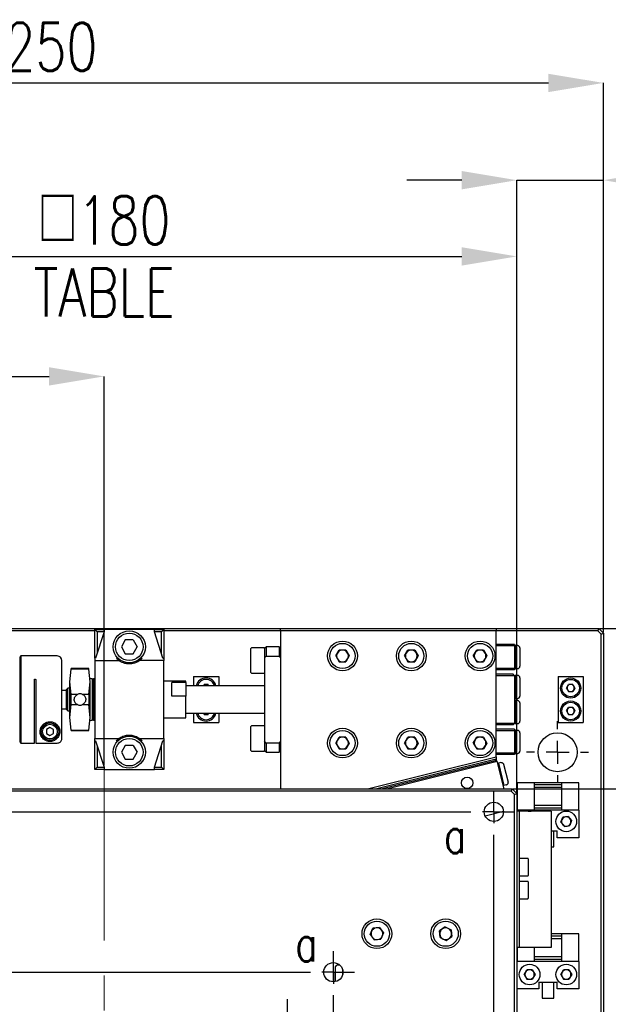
# Model space of a CAD drawing. Header units: millimetres. Extents: x 0 to 376, y -2 to 209.
# Tile 17 of 31: x 105 to 147, y 137 to 209. Entities that reach past the tile are written whole.
import ezdxf

# ---------------------------------------------------------------- set-up
doc = ezdxf.new("R2010")
doc.units = ezdxf.units.MM
doc.linetypes.add('CENTERX2', pattern=[20.32, 12.7, -2.54, 2.54, -2.54])
doc.layers.add('SLD-0', color=7, linetype='Continuous')
doc.styles.add('SLDTEXTSTYLE1', font='TXT', dxfattribs={"width": 0.75, "bigfont": 'bigfont'})
doc.dimstyles.new('SLDDIMSTYLE0', dxfattribs={"dimtxt": 3.5, "dimasz": 4, "dimexe": 0, "dimexo": 0.0625, "dimgap": 0.875, "dimtad": 1, "dimlfac": 3, "dimrnd": 1e-09, "dimzin": 12, "dimdsep": 46, "dimtxsty": 'SLDTEXTSTYLE1', "dimsah": 1, "dimcen": 0.09, "dimadec": 0, "dimazin": 3, "dimtfac": 1, "dimtofl": 0, "dimtmove": 0, "dimatfit": 3, "dimfxl": 1, "dimfrac": 2, "dimtolj": 1, "dimtzin": 12, "dimarcsym": 0})
doc.dimstyles.new('SLDDIMSTYLE1', dxfattribs={"dimtxt": 3.5, "dimasz": 4, "dimexe": 0, "dimexo": 0.0625, "dimgap": 0.875, "dimtad": 1, "dimdec": 1, "dimlfac": 3, "dimrnd": 1e-09, "dimzin": 12, "dimdsep": 46, "dimtxsty": 'SLDTEXTSTYLE1', "dimsah": 1, "dimcen": 0.09, "dimadec": 0, "dimazin": 3, "dimtfac": 1, "dimtdec": 1, "dimtofl": 0, "dimtmove": 0, "dimatfit": 3, "dimfxl": 1, "dimfrac": 2, "dimtolj": 1, "dimtzin": 12, "dimarcsym": 0})
doc.dimstyles.new('SLDDIMSTYLE2', dxfattribs={"dimtxt": 3.5, "dimasz": 4, "dimexe": 0, "dimexo": 0.0625, "dimgap": 0.875, "dimtad": 1, "dimdec": 1, "dimlfac": 3, "dimrnd": 1e-09, "dimzin": 12, "dimdsep": 46, "dimtxsty": 'SLDTEXTSTYLE1', "dimsah": 1, "dimcen": 0.09, "dimadec": 0, "dimazin": 3, "dimtfac": 1, "dimtdec": 1, "dimtmove": 0, "dimatfit": 0, "dimfxl": 1, "dimfrac": 2, "dimtolj": 1, "dimtzin": 12, "dimarcsym": 0})
doc.dimstyles.new('SLDDIMSTYLE3', dxfattribs={"dimtxt": 3.5, "dimasz": 4, "dimexe": 0, "dimexo": 0.0625, "dimgap": 0.875, "dimtad": 1, "dimlfac": 3, "dimrnd": 1e-09, "dimzin": 12, "dimdsep": 46, "dimtxsty": 'SLDTEXTSTYLE1', "dimsah": 1, "dimcen": 0.09, "dimadec": 0, "dimazin": 3, "dimtfac": 1, "dimtmove": 0, "dimatfit": 0, "dimfxl": 1, "dimfrac": 2, "dimtolj": 1, "dimtzin": 12, "dimarcsym": 0})

# ---------------------------------------------------------------- blocks, each defined once
blk = doc.blocks.new('*D57')
at = {"layer": 'Defpoints', "color": 0, "transparency": 16777216}
for p in [(147.123, 204.479), (63.79, 164.469), (147.123, 164.469)]:
    blk.add_point(p, dxfattribs=at)
at = {"layer": 'SLD-0', "color": 0, "lineweight": -2, "transparency": 16777216}
for p, q in [((63.79, 164.531), (63.79, 204.479)), ((67.79, 204.479), (143.123, 204.479)), ((147.123, 164.531), (147.123, 204.479))]:
    blk.add_line(p, q, dxfattribs=at)
at = {"layer": 'SLD-0', "color": 0, "transparency": 16777216}
for points in [[(67.79, 205.145), (67.79, 203.812), (63.79, 204.479)], [(143.123, 205.145), (143.123, 203.812), (147.123, 204.479)]]:
    blk.add_solid(points, dxfattribs=at)
at = {"layer": 'SLD-0', "color": 0, "transparency": 16777216, "insert": (105.517, 208.854), "char_height": 3.5, "attachment_point": 2, "style": 'SLDTEXTSTYLE1'}
blk.add_mtext('\\A1;□250', dxfattribs=at)
blk = doc.blocks.new('*D58')
at = {"layer": 'Defpoints', "color": 0, "transparency": 16777216}
for p in [(140.823, 191.862), (80.823, 152.802), (140.823, 152.802)]:
    blk.add_point(p, dxfattribs=at)
at = {"layer": 'SLD-0', "color": 0, "lineweight": -2, "transparency": 16777216}
for p, q in [((80.823, 152.865), (80.823, 191.862)), ((84.823, 191.862), (136.823, 191.862)), ((140.823, 152.865), (140.823, 191.862))]:
    blk.add_line(p, q, dxfattribs=at)
at = {"layer": 'SLD-0', "color": 0, "transparency": 16777216}
for points in [[(84.823, 192.528), (84.823, 191.195), (80.823, 191.862)], [(136.823, 192.528), (136.823, 191.195), (140.823, 191.862)]]:
    blk.add_solid(points, dxfattribs=at)
at = {"layer": 'SLD-0', "color": 0, "transparency": 16777216, "char_height": 3.5, "attachment_point": 2, "style": 'SLDTEXTSTYLE1'}
for s, insert in [('\\A1;□180', (110.823, 196.237)), ('\\A1;TABLE', (110.823, 190.987))]:
    blk.add_mtext(s, dxfattribs=dict(at, insert=insert))
blk = doc.blocks.new('*D60')
at = {"layer": 'Defpoints', "color": 0, "transparency": 16777216}
for p in [(147.123, 197.406), (147.123, 164.469), (140.823, 152.802)]:
    blk.add_point(p, dxfattribs=at)
at = {"layer": 'SLD-0', "color": 0, "lineweight": -2, "transparency": 16777216}
for p, q in [((136.823, 197.406), (132.823, 197.406)), ((140.823, 152.865), (140.823, 197.406)), ((140.823, 197.406), (147.123, 197.406)), ((147.123, 164.531), (147.123, 197.406)), ((151.123, 197.406), (167.373, 197.406))]:
    blk.add_line(p, q, dxfattribs=at)
at = {"layer": 'SLD-0', "color": 0, "transparency": 16777216}
for points in [[(136.823, 198.073), (136.823, 196.739), (140.823, 197.406)], [(151.123, 198.073), (151.123, 196.739), (147.123, 197.406)]]:
    blk.add_solid(points, dxfattribs=at)
at = {"layer": 'SLD-0', "color": 0, "transparency": 16777216, "insert": (161.248, 201.781), "char_height": 3.5, "attachment_point": 2, "style": 'SLDTEXTSTYLE1'}
blk.add_mtext('\\A1;(18.9)', dxfattribs=at)
blk = doc.blocks.new('*D61')
at = {"layer": 'Defpoints', "color": 0, "transparency": 16777216}
for p in [(110.823, 183.135), (63.79, 164.469), (110.823, 154.802)]:
    blk.add_point(p, dxfattribs=at)
at = {"layer": 'SLD-0', "color": 0, "lineweight": -2, "transparency": 16777216}
for p, q in [((63.79, 164.531), (63.79, 183.135)), ((67.79, 183.135), (106.823, 183.135)), ((110.823, 154.865), (110.823, 183.135))]:
    blk.add_line(p, q, dxfattribs=at)
at = {"layer": 'SLD-0', "color": 0, "transparency": 16777216}
for points in [[(67.79, 183.802), (67.79, 182.469), (63.79, 183.135)], [(106.823, 183.802), (106.823, 182.469), (110.823, 183.135)]]:
    blk.add_solid(points, dxfattribs=at)
at = {"layer": 'SLD-0', "color": 0, "transparency": 16777216, "insert": (94.459, 187.51), "char_height": 3.5, "attachment_point": 2, "style": 'SLDTEXTSTYLE1'}
blk.add_mtext('\\A1;(141.1)', dxfattribs=at)
blk = doc.blocks.new('*D63')
at = {"layer": 'Defpoints', "color": 0, "transparency": 16777216}
for p in [(146.79, 164.802), (167.656, 164.802), (140.49, 153.135)]:
    blk.add_point(p, dxfattribs=at)
at = {"layer": 'SLD-0', "color": 0, "lineweight": -2, "transparency": 16777216}
for p, q in [((146.852, 164.802), (167.656, 164.802)), ((167.656, 157.135), (167.656, 160.802)), ((140.552, 153.135), (167.656, 153.135))]:
    blk.add_line(p, q, dxfattribs=at)
at = {"layer": 'SLD-0', "color": 0, "transparency": 16777216}
for points in [[(166.99, 160.802), (168.323, 160.802), (167.656, 164.802)], [(166.99, 157.135), (168.323, 157.135), (167.656, 153.135)]]:
    blk.add_solid(points, dxfattribs=at)
at = {"layer": 'SLD-0', "color": 0, "transparency": 16777216, "insert": (163.281, 159.422), "char_height": 3.5, "attachment_point": 2, "rotation": 90, "style": 'SLDTEXTSTYLE1'}
blk.add_mtext('\\A1;(35)', dxfattribs=at)
blk = doc.blocks.new('SW_CENTERMARKSYMBOL_14')
at = {"layer": 'SLD-0', "color": 0}
for p, q in [((0, 0.833), (0, 1.533)), ((56.667, 0.833), (56.667, 1.533)), ((0, 0), (0, 0.833)), ((56.667, 0), (56.667, 0.833)), ((-0.833, 0), (-1.533, 0)), ((0, 0), (-0.833, 0)), ((0, 0), (0, -0.833)), ((0, 0), (0.833, 0)), ((1.667, 0), (55, 0)), ((56.667, 0), (55.833, 0)), ((56.667, 0), (56.667, -0.833)), ((56.667, 0), (57.5, 0)), ((57.5, 0), (58.2, 0)), ((0, -55), (0, -1.667)), ((56.667, -55), (56.667, -1.667)), ((0, -56.667), (0, -55.833)), ((56.667, -56.667), (56.667, -55.833)), ((-0.833, -56.667), (-1.533, -56.667)), ((0, -56.667), (-0.833, -56.667)), ((0, -56.667), (0, -57.5)), ((0, -56.667), (0.833, -56.667)), ((1.667, -56.667), (55, -56.667)), ((56.667, -56.667), (55.833, -56.667)), ((56.667, -56.667), (56.667, -57.5)), ((56.667, -56.667), (57.5, -56.667)), ((57.5, -56.667), (58.2, -56.667)), ((0, -57.5), (0, -58.2)), ((56.667, -57.5), (56.667, -58.2))]:
    blk.add_line(p, q, dxfattribs=at)
blk = doc.blocks.new('SW_CENTERMARKSYMBOL_15')
at = {"layer": 'SLD-0', "color": 0}
for p, q in [((0, 0.833), (0, 1.533)), ((33.333, 0.833), (33.333, 1.533)), ((0, 0), (0, 0.833)), ((33.333, 0), (33.333, 0.833)), ((-0.833, 0), (-1.533, 0)), ((0, 0), (-0.833, 0)), ((0, 0), (0, -0.833)), ((0, 0), (0.833, 0)), ((1.667, 0), (31.667, 0)), ((33.333, 0), (32.5, 0)), ((33.333, 0), (33.333, -0.833)), ((33.333, 0), (34.167, 0)), ((34.167, 0), (34.867, 0)), ((0, -31.667), (0, -1.667)), ((3.333, -2.5), (3.333, -1.95)), ((30, -2.5), (30, -1.95)), ((33.333, -31.667), (33.333, -1.667)), ((3.333, -3.333), (3.333, -2.5)), ((30, -3.333), (30, -2.5)), ((2.5, -3.333), (1.95, -3.333)), ((3.333, -3.333), (2.5, -3.333)), ((3.333, -3.333), (3.333, -4.167)), ((3.333, -3.333), (4.167, -3.333)), ((5, -3.333), (28.333, -3.333)), ((30, -3.333), (29.167, -3.333)), ((30, -3.333), (30, -4.167)), ((30, -3.333), (30.833, -3.333)), ((30.833, -3.333), (31.383, -3.333)), ((3.333, -28.333), (3.333, -5)), ((30, -28.333), (30, -5)), ((6.667, -5.833), (6.667, -5.283)), ((26.667, -5.833), (26.667, -5.283)), ((6.667, -6.667), (6.667, -5.833)), ((26.667, -6.667), (26.667, -5.833)), ((5.833, -6.667), (5.283, -6.667)), ((6.667, -6.667), (5.833, -6.667)), ((6.667, -6.667), (6.667, -7.5)), ((6.667, -6.667), (7.5, -6.667)), ((8.333, -6.667), (25, -6.667)), ((26.667, -6.667), (25.833, -6.667)), ((26.667, -6.667), (26.667, -7.5)), ((26.667, -6.667), (27.5, -6.667)), ((27.5, -6.667), (28.05, -6.667)), ((6.667, -25), (6.667, -8.333)), ((26.667, -25), (26.667, -8.333)), ((6.667, -26.667), (6.667, -25.833)), ((26.667, -26.667), (26.667, -25.833)), ((5.833, -26.667), (5.283, -26.667)), ((6.667, -26.667), (5.833, -26.667)), ((6.667, -26.667), (6.667, -27.5)), ((6.667, -26.667), (7.5, -26.667)), ((8.333, -26.667), (25, -26.667)), ((26.667, -26.667), (25.833, -26.667)), ((26.667, -26.667), (26.667, -27.5)), ((26.667, -26.667), (27.5, -26.667)), ((27.5, -26.667), (28.05, -26.667)), ((6.667, -27.5), (6.667, -28.05)), ((26.667, -27.5), (26.667, -28.05)), ((3.333, -30), (3.333, -29.167)), ((30, -30), (30, -29.167)), ((2.5, -30), (1.95, -30)), ((3.333, -30), (2.5, -30)), ((3.333, -30), (3.333, -30.833)), ((3.333, -30), (4.167, -30)), ((5, -30), (28.333, -30)), ((30, -30), (29.167, -30)), ((30, -30), (30, -30.833)), ((30, -30), (30.833, -30)), ((30.833, -30), (31.383, -30)), ((3.333, -30.833), (3.333, -31.383)), ((30, -30.833), (30, -31.383)), ((0, -33.333), (0, -32.5)), ((33.333, -33.333), (33.333, -32.5)), ((-0.833, -33.333), (-1.533, -33.333)), ((0, -33.333), (-0.833, -33.333)), ((0, -33.333), (0, -34.167)), ((0, -33.333), (0.833, -33.333)), ((1.667, -33.333), (31.667, -33.333)), ((33.333, -33.333), (32.5, -33.333)), ((33.333, -33.333), (33.333, -34.167)), ((33.333, -33.333), (34.167, -33.333)), ((34.167, -33.333), (34.867, -33.333)), ((0, -34.167), (0, -34.867)), ((33.333, -34.167), (33.333, -34.867))]:
    blk.add_line(p, q, dxfattribs=at)
blk = doc.blocks.new('SW_CENTERMARKSYMBOL_16')
at = {"layer": 'SLD-0', "color": 0}
for p, q in [((0, 1.667), (0, 2.25)), ((0, 0), (0, 0.833)), ((-1.667, 0), (-2.25, 0)), ((0, 0), (-0.833, 0)), ((0, 0), (0, -0.833)), ((0, 0), (0.833, 0)), ((1.667, 0), (2.25, 0)), ((0, -1.667), (0, -2.25))]:
    blk.add_line(p, q, dxfattribs=at)

msp = doc.modelspace()

# ---------------------------------------------------------------- linework, layer by layer
at = {"color": 7, "linetype": 'Continuous', "lineweight": 25}
for p, q in [((102.9898, 164.8021), (123.6564, 164.8021)), ((110.1564, 162.6355), (110.1564, 164.7188)), ((110.3231, 164.5521), (110.1564, 164.7188)), ((110.1564, 164.7188), (110.8231, 164.7188)), ((110.8231, 164.7188), (110.8231, 164.5521)), ((114.4898, 164.7188), (110.8231, 164.7188)), ((114.4898, 164.5521), (114.4898, 164.7188)), ((114.4898, 164.7188), (115.1564, 164.7188)), ((114.9898, 164.5521), (115.1564, 164.7188)), ((115.1564, 164.7188), (115.1564, 162.6355)), ((123.6564, 164.8021), (139.3231, 164.8021)), ((123.6564, 164.6355), (123.6564, 164.8021)), ((139.3231, 164.8021), (139.3231, 164.6355)), ((139.3231, 164.8021), (146.7898, 164.8021)), ((146.7898, 164.8021), (146.7207, 164.6355)), ((146.7898, 164.8021), (147.1231, 164.4688)), ((110.1564, 164.6355), (103.1564, 164.6355)), ((110.8231, 164.5521), (110.2098, 162.6355)), ((110.3231, 164.5521), (110.3231, 162.9896)), ((110.8231, 164.5521), (110.3231, 164.5521)), ((115.1031, 162.6355), (114.4898, 164.5521)), ((114.9898, 164.5521), (114.4898, 164.5521)), ((114.9898, 162.9896), (114.9898, 164.5521)), ((123.6564, 164.6355), (115.1564, 164.6355)), ((123.6564, 164.6355), (123.6564, 153.1355)), ((139.3231, 164.6355), (123.6564, 164.6355)), ((139.3231, 155.4739), (139.3231, 164.6355)), ((146.7207, 164.6355), (139.3231, 164.6355)), ((146.9564, 164.3998), (146.7207, 164.6355)), ((146.9564, 164.3998), (147.1231, 164.4688)), ((146.9564, 112.4688), (146.9564, 164.3998)), ((147.1231, 164.4688), (147.1231, 112.4688)), ((112.3677, 163.9688), (112.0791, 163.4688)), ((112.0791, 163.4688), (112.3677, 162.9688)), ((112.9451, 163.9688), (112.3677, 163.9688)), ((112.9451, 163.9688), (113.2338, 163.4688)), ((112.9451, 162.9688), (113.2338, 163.4688)), ((121.4898, 162.4688), (121.4898, 163.3355)), ((122.4898, 163.3855), (121.5398, 163.3855)), ((122.6064, 163.4688), (122.4898, 163.3521)), ((122.4898, 163.3415), (122.4898, 163.3855)), ((122.4898, 163.3415), (122.4898, 162.6553)), ((123.5398, 163.4688), (122.6064, 163.4688)), ((122.6064, 163.4688), (122.6064, 162.7977)), ((123.6564, 163.3521), (123.5398, 163.4688)), ((123.5398, 163.4688), (123.5398, 162.7977)), ((140.6564, 163.6355), (139.3231, 163.6355)), ((140.6564, 163.5355), (139.3231, 163.5355)), ((140.6564, 163.6355), (140.6564, 163.5355)), ((140.7064, 163.5521), (140.6564, 163.5021)), ((140.6564, 163.5355), (140.6564, 161.9021)), ((140.8898, 163.5521), (140.7064, 163.5521)), ((140.7064, 163.5521), (140.7064, 162.7188)), ((141.0564, 163.3855), (141.0564, 162.7188)), ((104.7731, 162.8021), (104.6898, 162.7188)), ((104.6898, 162.7188), (104.6898, 156.5521)), ((107.4231, 162.8021), (104.7731, 162.8021)), ((104.7731, 162.8021), (104.7731, 156.4688)), ((110.1564, 162.6355), (110.2098, 162.6355)), ((110.1564, 162.6355), (110.1564, 162.4688)), ((112.3677, 162.9688), (112.9451, 162.9688)), ((115.1031, 162.6355), (115.1564, 162.6355)), ((115.1564, 162.6355), (115.1564, 162.4688)), ((122.4898, 162.6553), (122.6064, 162.7977)), ((122.4898, 162.6553), (122.4898, 156.6157)), ((122.6064, 162.7977), (123.5398, 162.7977)), ((123.5398, 162.7977), (123.6564, 162.6553)), ((127.6637, 162.8021), (127.9101, 163.2288)), ((127.6637, 162.8021), (127.9101, 162.3755)), ((128.4028, 163.2288), (127.9101, 163.2288)), ((128.4028, 163.2288), (128.6491, 162.8021)), ((128.6491, 162.8021), (128.4028, 162.3755)), ((132.6637, 162.8021), (132.9101, 163.2288)), ((132.6637, 162.8021), (132.9101, 162.3755)), ((133.4028, 163.2288), (132.9101, 163.2288)), ((133.4028, 163.2288), (133.6491, 162.8021)), ((133.6491, 162.8021), (133.4028, 162.3755)), ((137.6637, 162.8021), (137.9101, 163.2288)), ((137.6637, 162.8021), (137.9101, 162.3755)), ((138.4028, 163.2288), (137.9101, 163.2288)), ((138.4028, 163.2288), (138.6491, 162.8021)), ((138.6491, 162.8021), (138.4028, 162.3755)), ((140.7064, 162.7188), (140.7064, 161.8855)), ((141.0564, 162.7188), (141.0564, 162.0521)), ((108.3231, 160.9318), (108.4347, 161.8542)), ((108.3231, 160.9318), (108.4347, 161.8542)), ((109.7114, 161.8855), (108.4347, 161.8855)), ((109.7114, 161.8855), (108.4347, 161.8855)), ((108.4347, 161.8542), (108.4347, 161.8855)), ((109.7114, 161.8542), (108.4347, 161.8542)), ((109.7114, 161.8542), (109.7114, 161.8855)), ((109.8231, 160.9318), (109.7114, 161.8542)), ((109.8231, 160.9318), (109.7114, 161.8542)), ((110.1564, 162.4688), (111.9064, 162.4688)), ((110.1564, 162.4688), (110.1564, 156.8021)), ((115.1564, 162.4688), (113.4064, 162.4688)), ((115.1564, 156.8021), (115.1564, 162.4688)), ((121.4898, 161.6021), (121.4898, 162.4688)), ((127.9101, 162.3755), (128.4028, 162.3755)), ((132.9101, 162.3755), (133.4028, 162.3755)), ((137.9101, 162.3755), (138.4028, 162.3755)), ((140.6564, 161.9021), (139.3231, 161.9021)), ((140.6564, 161.9355), (140.7064, 161.8855)), ((140.6564, 161.9021), (140.6564, 161.8021)), ((140.7064, 161.8855), (140.8898, 161.8855)), ((109.9898, 161.1355), (109.8231, 161.1355)), ((109.9898, 161.1355), (109.8231, 161.1355)), ((110.0564, 161.1355), (109.9898, 161.0688)), ((110.0564, 161.1355), (109.9898, 161.0688)), ((109.9898, 158.1355), (109.9898, 161.1355)), ((110.1564, 161.1355), (110.0564, 161.1355)), ((110.1564, 161.1355), (110.0564, 161.1355)), ((110.0564, 161.1355), (110.0564, 159.6355)), ((117.3231, 161.3021), (117.3231, 160.6355)), ((117.3231, 161.3021), (119.1564, 161.3021)), ((119.1564, 161.3021), (119.1564, 160.6355)), ((121.5398, 161.5521), (122.4898, 161.5521)), ((140.6564, 161.8021), (139.3231, 161.8021)), ((140.5564, 161.4688), (139.3231, 161.4688)), ((140.6564, 161.3688), (139.3231, 161.3688)), ((140.6564, 161.3688), (140.5564, 161.4688)), ((140.7064, 161.3855), (140.6564, 161.3355)), ((140.6564, 161.3688), (140.6564, 157.9021)), ((140.8898, 161.3855), (140.7064, 161.3855)), ((140.7064, 161.3855), (140.7064, 160.5521)), ((141.0564, 161.2188), (141.0564, 160.5521)), ((143.8231, 161.3021), (143.8231, 157.9688)), ((143.8231, 161.3021), (145.6564, 161.3021)), ((145.6564, 161.3021), (145.6564, 157.9688)), ((105.7564, 156.4688), (105.7564, 161.0688)), ((105.8564, 161.0688), (105.8564, 156.4704)), ((108.1898, 160.4688), (108.0898, 160.3688)), ((108.3231, 160.4688), (108.1898, 160.4688)), ((108.1898, 160.1704), (108.1898, 160.4688)), ((108.3231, 158.3391), (108.3231, 160.9318)), ((108.4347, 160.0095), (108.3231, 160.9318)), ((108.4347, 160.0095), (108.3231, 160.9318)), ((109.7114, 160.0095), (109.8231, 160.9318)), ((109.7114, 160.0095), (109.8231, 160.9318)), ((109.8231, 158.3391), (109.8231, 160.9318)), ((116.7564, 160.9688), (115.1564, 160.9688)), ((116.7564, 160.8793), (115.7564, 160.8793)), ((115.7564, 160.4913), (115.7564, 160.8793)), ((115.7564, 159.8894), (115.7564, 160.4913)), ((116.7564, 160.8793), (116.7564, 160.9688)), ((116.7564, 160.8793), (116.7564, 159.8894)), ((122.4898, 160.6355), (116.7564, 160.6355)), ((118.0386, 160.6355), (118.0911, 160.7263)), ((118.3884, 160.7263), (118.0911, 160.7263)), ((118.3884, 160.7263), (118.4409, 160.6355)), ((140.7064, 160.5521), (140.7064, 159.7188)), ((141.0564, 160.5521), (141.0564, 159.8855)), ((144.4424, 160.4688), (144.5911, 160.7263)), ((144.4424, 160.4688), (144.5911, 160.2113)), ((144.8884, 160.7263), (144.5911, 160.7263)), ((144.8884, 160.7263), (145.0371, 160.4688)), ((145.0371, 160.4688), (144.8884, 160.2113)), ((108.0898, 160.3021), (107.7564, 160.3021)), ((108.0898, 160.1062), (108.0898, 160.3688)), ((108.0898, 158.9021), (108.0898, 160.1062)), ((108.1898, 158.8021), (108.1898, 160.1704)), ((108.4347, 159.2614), (108.4347, 160.0095)), ((108.8895, 160.0095), (108.4347, 160.0095)), ((109.7114, 160.0095), (109.2567, 160.0095)), ((109.7114, 160.0095), (109.7114, 159.2614)), ((116.7564, 159.8894), (115.7564, 159.8894)), ((116.7564, 158.3021), (116.7564, 159.8894)), ((140.6564, 159.7688), (140.7064, 159.7188)), ((140.7064, 159.7188), (140.8898, 159.7188)), ((144.5911, 160.2113), (144.8884, 160.2113)), ((108.3231, 158.3391), (108.4347, 159.2614)), ((108.3231, 158.3391), (108.4347, 159.2614)), ((108.4347, 159.2614), (108.8895, 159.2614)), ((109.2567, 159.2614), (109.7114, 159.2614)), ((109.8231, 158.3391), (109.7114, 159.2614)), ((109.8231, 158.3391), (109.7114, 159.2614)), ((110.0564, 159.6355), (110.0564, 158.1355)), ((140.7064, 159.5521), (140.6564, 159.5021)), ((140.8898, 159.5521), (140.7064, 159.5521)), ((140.7064, 159.5521), (140.7064, 158.7188)), ((141.0564, 159.3855), (141.0564, 158.7188)), ((144.4424, 158.8021), (144.5911, 159.0596)), ((144.8884, 159.0596), (144.5911, 159.0596)), ((144.8884, 159.0596), (145.0371, 158.8021)), ((107.7564, 158.9688), (108.0898, 158.9688)), ((108.0898, 158.9021), (108.1898, 158.8021)), ((108.1898, 158.8021), (108.3231, 158.8021)), ((108.4347, 157.4168), (108.3231, 158.3391)), ((108.4347, 157.4168), (108.3231, 158.3391)), ((109.7114, 157.4168), (109.8231, 158.3391)), ((109.7114, 157.4168), (109.8231, 158.3391)), ((115.1564, 158.3021), (116.7564, 158.3021)), ((116.7564, 158.6355), (122.4898, 158.6355)), ((117.3231, 158.6355), (117.3231, 157.9688)), ((118.0386, 158.6355), (118.0911, 158.5446)), ((118.0911, 158.5446), (118.3884, 158.5446)), ((118.4409, 158.6355), (118.3884, 158.5446)), ((119.1564, 158.6355), (119.1564, 157.9688)), ((140.7064, 158.7188), (140.7064, 157.8855)), ((141.0564, 158.7188), (141.0564, 158.0521)), ((144.4424, 158.8021), (144.5911, 158.5446)), ((144.5911, 158.5446), (144.8884, 158.5446)), ((145.0371, 158.8021), (144.8884, 158.5446)), ((106.8898, 157.5908), (106.6398, 157.4465)), ((107.1398, 157.4465), (106.8898, 157.5908)), ((109.8231, 158.1355), (109.9898, 158.1355)), ((109.8231, 158.1355), (109.9898, 158.1355)), ((109.9898, 158.2021), (110.0564, 158.1355)), ((109.9898, 158.2021), (110.0564, 158.1355)), ((110.0564, 158.1355), (110.1564, 158.1355)), ((110.0564, 158.1355), (110.1564, 158.1355)), ((117.3231, 157.9688), (119.1564, 157.9688)), ((121.4898, 156.8021), (121.4898, 157.6688)), ((122.4898, 157.7188), (121.5398, 157.7188)), ((140.6564, 157.9021), (139.3231, 157.9021)), ((140.5564, 157.8021), (139.3231, 157.8021)), ((140.5564, 157.8021), (140.6564, 157.9021)), ((140.6564, 157.9355), (140.7064, 157.8855)), ((140.7064, 157.8855), (140.8898, 157.8855)), ((143.8231, 157.9688), (145.6564, 157.9688)), ((106.6398, 157.4465), (106.6398, 157.1578)), ((106.6398, 157.1578), (106.8898, 157.0135)), ((106.8898, 157.0135), (107.1398, 157.1578)), ((107.1398, 157.1578), (107.1398, 157.4465)), ((108.4347, 157.4168), (109.7114, 157.4168)), ((108.4347, 157.3855), (108.4347, 157.4168)), ((108.4347, 157.3855), (109.7114, 157.3855)), ((108.4347, 157.3855), (109.7114, 157.3855)), ((109.7114, 157.3855), (109.7114, 157.4168)), ((127.6637, 156.4688), (127.9101, 156.8955)), ((128.4028, 156.8955), (127.9101, 156.8955)), ((128.4028, 156.8955), (128.6491, 156.4688)), ((132.6637, 156.4688), (132.9101, 156.8955)), ((133.4028, 156.8955), (132.9101, 156.8955)), ((133.4028, 156.8955), (133.6491, 156.4688)), ((137.6637, 156.4688), (137.9101, 156.8955)), ((138.4028, 156.8955), (137.9101, 156.8955)), ((138.4028, 156.8955), (138.6491, 156.4688)), ((140.6564, 157.4688), (139.3231, 157.4688)), ((140.6564, 157.3688), (139.3231, 157.3688)), ((140.6564, 157.4688), (140.6564, 157.3688)), ((140.7064, 157.3855), (140.6564, 157.3355)), ((140.6564, 157.3688), (140.6564, 155.7355)), ((140.8898, 157.3855), (140.7064, 157.3855)), ((140.7064, 157.3855), (140.7064, 156.5521)), ((141.0564, 157.2188), (141.0564, 156.5521)), ((104.6898, 156.5521), (104.7731, 156.4688)), ((104.7731, 156.4688), (105.7564, 156.4688)), ((105.8564, 156.4704), (107.4231, 156.4704)), ((110.1564, 156.6355), (110.1564, 156.8021)), ((110.1564, 156.8021), (111.9064, 156.8021)), ((110.2098, 156.6355), (110.1564, 156.6355)), ((110.1564, 154.5521), (110.1564, 156.6355)), ((110.2098, 156.6355), (110.8231, 154.7188)), ((110.3231, 156.2813), (110.3231, 154.7188)), ((112.3677, 156.3021), (112.0791, 155.8021)), ((112.9451, 156.3021), (112.3677, 156.3021)), ((112.9451, 156.3021), (113.2338, 155.8021)), ((113.4064, 156.8021), (115.1564, 156.8021)), ((114.4898, 154.7188), (115.1031, 156.6355)), ((114.9898, 154.7188), (114.9898, 156.2813)), ((115.1564, 156.6355), (115.1031, 156.6355)), ((115.1564, 156.8021), (115.1564, 156.6355)), ((115.1564, 156.6355), (115.1564, 154.5521)), ((121.4898, 155.9355), (121.4898, 156.8021)), ((122.6064, 156.4732), (122.4898, 156.6157)), ((122.4898, 156.6157), (122.4898, 155.9294)), ((123.5398, 156.4732), (122.6064, 156.4732)), ((122.6064, 156.4732), (122.6064, 155.8021)), ((123.6564, 156.6157), (123.5398, 156.4732)), ((123.5398, 156.4732), (123.5398, 155.8021)), ((127.6637, 156.4688), (127.9101, 156.0421)), ((128.6491, 156.4688), (128.4028, 156.0421)), ((132.6637, 156.4688), (132.9101, 156.0421)), ((133.6491, 156.4688), (133.4028, 156.0421)), ((137.6637, 156.4688), (137.9101, 156.0421)), ((138.6491, 156.4688), (138.4028, 156.0421)), ((140.7064, 156.5521), (140.7064, 155.7188)), ((141.0564, 156.5521), (141.0564, 155.8855)), ((112.0791, 155.8021), (112.3677, 155.3021)), ((112.9451, 155.3021), (113.2338, 155.8021)), ((121.5398, 155.8855), (122.4898, 155.8855)), ((122.4898, 155.8855), (122.4898, 155.9294)), ((122.4898, 155.9188), (122.6064, 155.8021)), ((122.6064, 155.8021), (123.5398, 155.8021)), ((123.5398, 155.8021), (123.6564, 155.9188)), ((127.9101, 156.0421), (128.4028, 156.0421)), ((129.9692, 153.1355), (139.3231, 155.4739)), ((132.9101, 156.0421), (133.4028, 156.0421)), ((137.9101, 156.0421), (138.4028, 156.0421)), ((140.6564, 155.7355), (139.3231, 155.7355)), ((140.6564, 155.6355), (139.3231, 155.6355)), ((139.3231, 155.4739), (139.3231, 155.3021)), ((140.6564, 155.7688), (140.7064, 155.7188)), ((140.6564, 155.7355), (140.6564, 155.6355)), ((140.7064, 155.7188), (140.8898, 155.7188)), ((110.1564, 154.5521), (110.3231, 154.7188)), ((110.3231, 154.7188), (110.8231, 154.7188)), ((110.8231, 154.7188), (110.8231, 154.5521)), ((112.3677, 155.3021), (112.9451, 155.3021)), ((114.4898, 154.5521), (114.4898, 154.7188)), ((114.4898, 154.7188), (114.9898, 154.7188)), ((115.1564, 154.5521), (114.9898, 154.7188)), ((139.3231, 155.3021), (130.6564, 153.1355)), ((139.2503, 155.1809), (131.0687, 153.1355)), ((131.3436, 153.1355), (139.4001, 155.1496)), ((139.2503, 155.1809), (139.3231, 155.3021)), ((139.2665, 155.1162), (139.2503, 155.1809)), ((139.3635, 155.1404), (139.3231, 155.3021)), ((139.9036, 153.1355), (139.4001, 155.1496)), ((139.4435, 154.976), (139.4524, 154.9909)), ((139.489, 155), (139.4524, 154.9909)), ((139.4524, 154.9909), (139.4616, 154.9543)), ((139.4527, 154.9394), (139.489, 155)), ((139.6669, 155.0445), (139.489, 155)), ((139.489, 155), (139.8933, 153.3831)), ((139.869, 154.9232), (140.1924, 153.6297)), ((110.8231, 154.5521), (110.1564, 154.5521)), ((110.8231, 154.5521), (114.4898, 154.5521)), ((115.1564, 154.5521), (114.4898, 154.5521)), ((139.8326, 153.4195), (139.8933, 153.3831)), ((139.8418, 153.3829), (139.8567, 153.374)), ((139.8475, 153.4106), (139.8567, 153.374)), ((139.8933, 153.3831), (139.8567, 153.374)), ((140.0711, 153.4276), (139.8933, 153.3831)), ((142.0898, 153.5855), (140.8564, 153.5855)), ((140.8564, 153.5855), (140.8564, 151.5855)), ((142.0898, 153.5855), (142.0898, 151.5855)), ((144.0898, 153.5855), (142.0898, 153.5855)), ((144.0898, 153.4188), (142.0898, 153.4188)), ((142.0898, 153.2521), (144.0898, 153.2521)), ((144.0898, 151.5855), (144.0898, 153.5855)), ((145.3231, 153.5855), (144.0898, 153.5855)), ((145.3231, 151.5855), (145.3231, 153.5855)), ((81.1564, 153.1355), (140.4898, 153.1355)), ((140.4207, 152.9688), (81.2255, 152.9688)), ((140.4898, 153.1355), (140.4207, 152.9688)), ((140.6564, 152.7331), (140.4207, 152.9688)), ((140.4898, 153.1355), (140.8231, 152.8021)), ((140.6564, 152.7331), (140.8231, 152.8021)), ((140.6564, 93.5378), (140.6564, 152.7331)), ((140.8231, 152.8021), (140.8231, 93.4688)), ((144.0898, 151.9188), (142.0898, 151.9188)), ((139.8563, 151.4841), (138.5317, 151.153)), ((140.9898, 151.5111), (140.8231, 151.5111)), ((142.0898, 151.5855), (140.8564, 151.5855)), ((140.8564, 151.5111), (140.8564, 151.5855)), ((140.9898, 151.5111), (140.9898, 141.6111)), ((141.3231, 151.5111), (140.9898, 151.5111)), ((142.6564, 151.5111), (141.3231, 151.5111)), ((142.0898, 151.7521), (144.0898, 151.7521)), ((144.0898, 151.5855), (142.0898, 151.5855)), ((143.3231, 151.5111), (142.6564, 151.5111)), ((143.3231, 151.5111), (143.3231, 141.6111)), ((145.3231, 151.5855), (144.0898, 151.5855)), ((144.5633, 151.1365), (144.1748, 151.0741)), ((144.5633, 151.1365), (144.8117, 150.8312)), ((145.3231, 151.5855), (145.3231, 149.5855)), ((144.0345, 150.7064), (144.1748, 151.0741)), ((144.0345, 150.7064), (144.2828, 150.4011)), ((144.2828, 150.4011), (144.6714, 150.4635)), ((144.8117, 150.8312), (144.6714, 150.4635)), ((143.3231, 150.0855), (143.7564, 150.0855)), ((143.5064, 148.9188), (143.5064, 150.0855)), ((143.7564, 149.5855), (143.7564, 150.0855)), ((145.3231, 149.5855), (143.7564, 149.5855)), ((143.3231, 148.9188), (143.5064, 148.9188)), ((141.6231, 148.0777), (140.9898, 148.0777)), ((141.6564, 148.0444), (141.6564, 147.3912)), ((140.9898, 146.8111), (141.6231, 146.8111)), ((141.6564, 147.3912), (141.6564, 146.8444)), ((141.6231, 146.4111), (140.9898, 146.4111)), ((141.6564, 146.3777), (141.6564, 145.7173)), ((141.6564, 145.7173), (141.6564, 145.1777)), ((140.9898, 145.1444), (141.6231, 145.1444)), ((130.1673, 142.5432), (130.3608, 142.9963)), ((130.1673, 142.5432), (130.4629, 142.1491)), ((130.85, 143.0552), (130.3608, 142.9963)), ((130.85, 143.0552), (131.1456, 142.6611)), ((131.1456, 142.6611), (130.952, 142.208)), ((135.6143, 143.093), (135.2103, 142.8111)), ((135.2524, 142.3202), (135.2103, 142.8111)), ((135.6143, 143.093), (136.0605, 142.884)), ((136.0605, 142.884), (136.1026, 142.3932)), ((144.0898, 142.5855), (143.3231, 142.5855)), ((145.3231, 142.5855), (144.0898, 142.5855)), ((144.0898, 140.5855), (144.0898, 142.5855)), ((145.3231, 140.5855), (145.3231, 142.5855)), ((130.4629, 142.1491), (130.952, 142.208)), ((135.2524, 142.3202), (135.6985, 142.1113)), ((135.6985, 142.1113), (136.1026, 142.3932)), ((144.0898, 142.4188), (143.3231, 142.4188)), ((143.3231, 142.2521), (144.0898, 142.2521)), ((140.9898, 141.6111), (140.8231, 141.6111)), ((140.8564, 141.6111), (140.8564, 140.5855)), ((141.3231, 141.6111), (140.9898, 141.6111)), ((142.6564, 141.6111), (141.3231, 141.6111)), ((142.0898, 141.6111), (142.0898, 140.5855)), ((143.3231, 141.6111), (142.6564, 141.6111)), ((127.4898, 139.1021), (127.4898, 140.5021)), ((142.0898, 140.5855), (140.8564, 140.5855)), ((140.8564, 138.5855), (140.8564, 140.5855)), ((144.0898, 140.9188), (142.0898, 140.9188)), ((142.0898, 140.7521), (144.0898, 140.7521)), ((144.0898, 140.5855), (142.0898, 140.5855)), ((145.3231, 140.5855), (144.0898, 140.5855)), ((145.3231, 140.5855), (145.3231, 138.5855)), ((127.6564, 139.1223), (127.6564, 140.2111)), ((127.9703, 140.3111), (127.7564, 140.3111)), ((128.1564, 140.0156), (128.1564, 139.5887)), ((141.3629, 139.6355), (141.5596, 139.9763)), ((141.9532, 139.9763), (141.5596, 139.9763)), ((141.9532, 139.9763), (142.15, 139.6355)), ((144.0295, 139.6355), (144.2263, 139.9763)), ((144.6199, 139.9763), (144.2263, 139.9763)), ((144.6199, 139.9763), (144.8166, 139.6355)), ((141.3629, 139.6355), (141.5596, 139.2946)), ((141.5596, 139.2946), (141.9532, 139.2946)), ((142.15, 139.6355), (141.9532, 139.2946)), ((142.4231, 139.0855), (143.7564, 139.0855)), ((142.4231, 139.0855), (142.4231, 138.5855)), ((142.6731, 139.0855), (142.6731, 137.9188)), ((143.5064, 137.9188), (143.5064, 139.0855)), ((143.7564, 138.5855), (143.7564, 139.0855)), ((144.0295, 139.6355), (144.2263, 139.2946)), ((144.2263, 139.2946), (144.6199, 139.2946)), ((144.8166, 139.6355), (144.6199, 139.2946)), ((142.4231, 138.5855), (140.8564, 138.5855)), ((145.3231, 138.5855), (143.7564, 138.5855)), ((142.6731, 137.9188), (143.5064, 137.9188))]:
    msp.add_line(p, q, dxfattribs=at)
at = {"color": 7, "linetype": 'Continuous', "lineweight": 25, "flags": 128}
msp.add_lwpolyline([(141.6491, 151.5111), (141.8356, 151.5146), (141.8637, 151.5111)], dxfattribs=at)
at = {"color": 7, "linetype": 'Continuous', "lineweight": 25}
for centre, radius in [((112.6564, 163.4688), 1.1667), ((112.6564, 163.4688), 1), ((128.1564, 162.8021), 1.0833), ((128.1564, 162.8021), 0.9167), ((133.1564, 162.8021), 1.0833), ((133.1564, 162.8021), 0.9167), ((138.1564, 162.8021), 1.0833), ((138.1564, 162.8021), 0.9167), ((144.7398, 160.4688), 0.7333), ((144.7398, 160.4688), 0.6333), ((144.7398, 158.8021), 0.7333), ((144.7398, 158.8021), 0.6333), ((106.8898, 157.3021), 0.6333), ((106.8898, 157.3021), 0.5333), ((128.1564, 156.4688), 1.0833), ((133.1564, 156.4688), 1.0833), ((138.1564, 156.4688), 1.0833), ((112.6564, 155.8021), 1.1667), ((128.1564, 156.4688), 0.9167), ((133.1564, 156.4688), 0.9167), ((138.1564, 156.4688), 0.9167), ((143.7898, 155.8021), 1.4167), ((112.6564, 155.8021), 1), ((137.2173, 153.5731), 0.4167), ((139.1564, 151.4688), 0.7), ((144.4231, 150.7688), 0.75), ((130.6564, 142.6021), 1.0833), ((130.6564, 142.6021), 0.9167), ((135.6564, 142.6021), 1.0833), ((135.6564, 142.6021), 0.9167), ((127.4898, 139.8021), 0.7), ((141.7564, 139.6355), 0.75), ((144.4231, 139.6355), 0.75)]:
    msp.add_circle(centre, radius, dxfattribs=at)
for centre, radius, start, end in [((121.5398, 163.3355), 0.05, 90, 180), ((140.8898, 163.3855), 0.1667, 0, 90), ((107.4231, 162.4688), 0.3333, 0, 90), ((128.1564, 162.8021), 0.4267, 150, 210), ((128.1564, 162.8021), 0.4267, 90, 150), ((128.1564, 162.8021), 0.4267, 210, 270), ((128.1564, 162.8021), 0.4267, 30, 90), ((128.1564, 162.8021), 0.4267, 270, 330), ((128.1564, 162.8021), 0.4267, 330, 30), ((133.1564, 162.8021), 0.4267, 150, 210), ((133.1564, 162.8021), 0.4267, 90, 150), ((133.1564, 162.8021), 0.4267, 210, 270), ((133.1564, 162.8021), 0.4267, 30, 90), ((133.1564, 162.8021), 0.4267, 270, 330), ((133.1564, 162.8021), 0.4267, 330, 30), ((138.1564, 162.8021), 0.4267, 150, 210), ((138.1564, 162.8021), 0.4267, 90, 150), ((138.1564, 162.8021), 0.4267, 210, 270), ((138.1564, 162.8021), 0.4267, 30, 90), ((138.1564, 162.8021), 0.4267, 270, 330), ((138.1564, 162.8021), 0.4267, 330, 30), ((140.8898, 162.0521), 0.1667, 270, 0), ((118.2398, 160.4688), 0.7333, 90, 166.863441), ((118.2398, 160.4688), 0.7333, 13.136559, 90), ((121.5398, 161.6021), 0.05, 180, 270), ((140.8898, 161.2188), 0.1667, 0, 90), ((118.2398, 160.4688), 0.6333, 90, 164.742477), ((118.2398, 160.4688), 0.2575, 90, 139.665478), ((118.2398, 160.4688), 0.6333, 15.257523, 90), ((118.2398, 160.4688), 0.2575, 40.334522, 90), ((144.7398, 160.4688), 0.2575, 150, 210), ((144.7398, 160.4688), 0.2575, 90, 150), ((144.7398, 160.4688), 0.2575, 30, 90), ((144.7398, 160.4688), 0.2575, 330, 30), ((109.0731, 159.6355), 0.4167, 63.854181, 116.145819), ((140.8898, 159.8855), 0.1667, 270, 0), ((144.7398, 160.4688), 0.2575, 210, 270), ((144.7398, 160.4688), 0.2575, 270, 330), ((109.0731, 159.6355), 0.4167, 243.854181, 296.145819), ((140.8898, 159.3855), 0.1667, 0, 90), ((144.7398, 158.8021), 0.2575, 90, 150), ((144.7398, 158.8021), 0.2575, 30, 90), ((118.2398, 158.8021), 0.7333, 193.136559, 346.863441), ((118.2398, 158.8021), 0.6333, 195.257523, 344.742477), ((118.2398, 158.8021), 0.2575, 220.334522, 270), ((118.2398, 158.8021), 0.2575, 270, 319.665478), ((144.7398, 158.8021), 0.2575, 150, 210), ((144.7398, 158.8021), 0.2575, 210, 270), ((144.7398, 158.8021), 0.2575, 270, 330), ((144.7398, 158.8021), 0.2575, 330, 30), ((121.5398, 157.6688), 0.05, 90, 180), ((140.8898, 158.0521), 0.1667, 270, 0), ((128.1564, 156.4688), 0.4267, 90, 150), ((128.1564, 156.4688), 0.4267, 30, 90), ((133.1564, 156.4688), 0.4267, 90, 150), ((133.1564, 156.4688), 0.4267, 30, 90), ((138.1564, 156.4688), 0.4267, 90, 150), ((138.1564, 156.4688), 0.4267, 30, 90), ((140.8898, 157.2188), 0.1667, 0, 90), ((128.1564, 156.4688), 0.4267, 150, 210), ((128.1564, 156.4688), 0.4267, 210, 270), ((128.1564, 156.4688), 0.4267, 270, 330), ((128.1564, 156.4688), 0.4267, 330, 30), ((133.1564, 156.4688), 0.4267, 150, 210), ((133.1564, 156.4688), 0.4267, 210, 270), ((133.1564, 156.4688), 0.4267, 270, 330), ((133.1564, 156.4688), 0.4267, 330, 30), ((138.1564, 156.4688), 0.4267, 150, 210), ((138.1564, 156.4688), 0.4267, 210, 270), ((138.1564, 156.4688), 0.4267, 270, 330), ((138.1564, 156.4688), 0.4267, 330, 30), ((121.5398, 155.9355), 0.05, 180, 270), ((140.8898, 155.8855), 0.1667, 270, 0), ((144.4231, 150.7688), 0.3408, 99.122903, 159.122903), ((144.4231, 150.7688), 0.3408, 39.122903, 99.122903), ((144.4231, 150.7688), 0.3408, 159.122903, 219.122903), ((144.4231, 150.7688), 0.3408, 219.122903, 279.122903), ((144.4231, 150.7688), 0.3408, 279.122903, 339.122903), ((144.4231, 150.7688), 0.3408, 339.122903, 39.122903), ((141.6231, 148.0444), 0.0333, 0, 90), ((141.6231, 146.8444), 0.0333, 270, 0), ((141.6231, 146.3777), 0.0333, 0, 90), ((141.6231, 145.1777), 0.0333, 270, 0), ((130.6564, 142.6021), 0.4267, 156.869714, 216.869714), ((130.6564, 142.6021), 0.4267, 96.869714, 156.869714), ((130.6564, 142.6021), 0.4267, 36.869714, 96.869714), ((130.6564, 142.6021), 0.4267, 336.869714, 36.869714), ((135.6564, 142.6021), 0.4267, 124.902878, 184.902878), ((135.6564, 142.6021), 0.4267, 184.902878, 244.902878), ((135.6564, 142.6021), 0.4267, 64.902878, 124.902878), ((135.6564, 142.6021), 0.4267, 4.902878, 64.902878), ((135.6564, 142.6021), 0.4267, 304.902878, 4.902878), ((130.6564, 142.6021), 0.4267, 216.869714, 276.869714), ((130.6564, 142.6021), 0.4267, 276.869714, 336.869714), ((135.6564, 142.6021), 0.4267, 244.902878, 304.902878), ((127.7564, 140.2111), 0.1, 90, 180), ((141.7564, 139.6355), 0.3408, 150, 210), ((141.7564, 139.6355), 0.3408, 90, 150), ((141.7564, 139.6355), 0.3408, 30, 90), ((141.7564, 139.6355), 0.3408, 330, 30), ((144.4231, 139.6355), 0.3408, 150, 210), ((144.4231, 139.6355), 0.3408, 90, 150), ((144.4231, 139.6355), 0.3408, 30, 90), ((144.4231, 139.6355), 0.3408, 330, 30), ((141.7564, 139.6355), 0.3408, 210, 270), ((141.7564, 139.6355), 0.3408, 270, 330), ((144.4231, 139.6355), 0.3408, 210, 270), ((144.4231, 139.6355), 0.3408, 270, 330)]:
    msp.add_arc(centre, radius, start, end, dxfattribs=at)
for points, knots in [([(111.9064, 162.4688), (111.905, 162.4698), (111.9022, 162.4719), (111.8798, 162.4891), (111.8386, 162.5227), (111.7821, 162.5737), (111.7423, 162.6165), (111.7247, 162.6355)], [0, 0, 0, 0, 0.1277922, 0.2545199, 0.4595652, 0.7609864, 1, 1, 1, 1]), ([(111.9064, 162.4688), (111.905, 162.4698), (111.9022, 162.4719), (111.8798, 162.4891), (111.8386, 162.5227), (111.7821, 162.5737), (111.7423, 162.6165), (111.7247, 162.6355)], [0, 0, 0, 0, 0.1277922, 0.2545199, 0.4595652, 0.7609864, 1, 1, 1, 1]), ([(113.5881, 162.6355), (113.5644, 162.6102), (113.5167, 162.5595), (113.4573, 162.5085), (113.4226, 162.481), (113.4084, 162.4703), (113.407, 162.4692), (113.4064, 162.4688)], [0, 0, 0, 0, 0.32050916, 0.64312048, 0.79382647, 0.91796174, 1, 1, 1, 1]), ([(113.5881, 162.6355), (113.5644, 162.6102), (113.5167, 162.5595), (113.4573, 162.5085), (113.4226, 162.481), (113.4084, 162.4703), (113.407, 162.4692), (113.4064, 162.4688)], [0, 0, 0, 0, 0.32050916, 0.64312048, 0.79382647, 0.91796174, 1, 1, 1, 1]), ([(107.7564, 156.8039), (107.7564, 156.8534), (107.7564, 156.9294), (107.7564, 157.2982), (107.7564, 157.6717), (107.7564, 158.129), (107.7564, 158.7887), (107.7564, 159.6867), (107.7564, 160.5786), (107.7564, 161.2265), (107.7564, 161.6711), (107.7564, 162.0289), (107.7564, 162.3748), (107.7564, 162.4317), (107.7564, 162.4688)], [0, 0, 0, 0, 0.11984961, 0.18425814, 0.25, 0.31574186, 0.38015039, 0.5, 0.61984961, 0.68425814, 0.75, 0.81574186, 0.88015039, 1, 1, 1, 1]), ([(113.4064, 162.4688), (113.3949, 162.4594), (113.3753, 162.4435), (113.226, 162.3507), (113.0489, 162.2771), (112.8567, 162.2297), (112.6594, 162.2136), (112.4726, 162.2284), (112.2924, 162.2683), (112.1106, 162.3382), (111.9422, 162.4392), (111.92, 162.4576), (111.9064, 162.4688)], [0, 0, 0, 0, 0.1682549, 0.2863736, 0.3702492, 0.435894, 0.5019426, 0.5592284, 0.6161086, 0.6985803, 0.8163621, 1, 1, 1, 1]), ([(113.4064, 162.4688), (113.3949, 162.4594), (113.3753, 162.4435), (113.226, 162.3507), (113.0489, 162.2771), (112.8567, 162.2297), (112.6594, 162.2136), (112.4726, 162.2284), (112.2924, 162.2683), (112.1106, 162.3382), (111.9422, 162.4392), (111.92, 162.4576), (111.9064, 162.4688)], [0, 0, 0, 0, 0.1682549, 0.2863736, 0.3702492, 0.435894, 0.5019426, 0.5592284, 0.6161086, 0.6985803, 0.8163621, 1, 1, 1, 1]), ([(105.7564, 161.0688), (105.7571, 161.075), (105.7584, 161.0874), (105.7689, 161.1036), (105.7839, 161.1147), (105.8009, 161.1194), (105.8169, 161.1185), (105.8312, 161.1131), (105.8434, 161.1036), (105.8525, 161.0903), (105.8561, 161.078), (105.8564, 161.0705), (105.8564, 161.0688)], [0, 0, 0, 0, 0.1249512, 0.2501408, 0.3673536, 0.4704304, 0.5627663, 0.6522689, 0.7461701, 0.8495499, 0.9645953, 1, 1, 1, 1]), ([(108.8895, 159.2614), (108.8494, 159.2862), (108.7692, 159.3359), (108.6889, 159.4555), (108.6594, 159.5609), (108.6541, 159.6677), (108.6695, 159.7596), (108.7235, 159.8718), (108.7959, 159.9558), (108.8631, 159.9943), (108.8895, 160.0095)], [0, 0, 0, 0, 0.1515411, 0.3033908, 0.455054, 0.4996448, 0.6491866, 0.7495907, 0.9014567, 1, 1, 1, 1]), ([(108.8895, 159.2614), (108.8494, 159.2862), (108.7692, 159.3359), (108.6889, 159.4555), (108.6594, 159.5609), (108.6541, 159.6677), (108.6695, 159.7596), (108.7235, 159.8718), (108.7959, 159.9558), (108.8631, 159.9943), (108.8895, 160.0095)], [0, 0, 0, 0, 0.1515411, 0.3033908, 0.455054, 0.4996448, 0.6491866, 0.7495907, 0.9014567, 1, 1, 1, 1]), ([(109.2567, 160.0095), (109.2967, 159.9847), (109.3769, 159.935), (109.4573, 159.8155), (109.4867, 159.7101), (109.4921, 159.6032), (109.4766, 159.5113), (109.4227, 159.3991), (109.3502, 159.3151), (109.2831, 159.2766), (109.2567, 159.2614)], [0, 0, 0, 0, 0.1515373, 0.3033871, 0.4550502, 0.4996355, 0.6491781, 0.749707, 0.901573, 1, 1, 1, 1]), ([(109.2567, 160.0095), (109.2967, 159.9847), (109.3769, 159.935), (109.4573, 159.8155), (109.4867, 159.7101), (109.4921, 159.6032), (109.4766, 159.5113), (109.4227, 159.3991), (109.3502, 159.3151), (109.2831, 159.2766), (109.2567, 159.2614)], [0, 0, 0, 0, 0.1515373, 0.3033871, 0.4550502, 0.4996355, 0.6491781, 0.749707, 0.901573, 1, 1, 1, 1]), ([(107.4231, 156.8234), (107.36, 156.7649), (107.2653, 156.6772), (107.1051, 156.6148), (106.9968, 156.592), (106.9143, 156.5842), (106.8265, 156.5866), (106.7256, 156.6015), (106.542, 156.6592), (106.3459, 156.8039), (106.1888, 157.0655), (106.1572, 157.3656), (106.2346, 157.627), (106.3872, 157.8327), (106.594, 157.9707), (106.828, 158.0279), (107.0485, 158.0116), (107.2443, 157.9359), (107.3619, 157.8467), (107.4141, 157.7905), (107.4231, 157.7808)], [0, 0, 0, 0, 0.09961687, 0.14942305, 0.16879929, 0.18838624, 0.20574771, 0.22552278, 0.26295184, 0.38068894, 0.50605953, 0.6053459, 0.68035473, 0.73955314, 0.79911836, 0.85026233, 0.89684391, 0.94261886, 0.99013914, 1, 1, 1, 1]), ([(107.4231, 157.7808), (107.4589, 157.7334), (107.5642, 157.5941), (107.6207, 157.3623), (107.5895, 157.0524), (107.4771, 156.8978), (107.4231, 156.8234)], [0, 0, 0, 0, 0.1409094, 0.4135073, 0.7178363, 1, 1, 1, 1]), ([(111.9064, 156.8021), (111.918, 156.8115), (111.9376, 156.8274), (112.0869, 156.9202), (112.2639, 156.9938), (112.4562, 157.0412), (112.6534, 157.0573), (112.8403, 157.0425), (113.0205, 157.0026), (113.2022, 156.9327), (113.3706, 156.8317), (113.3929, 156.8133), (113.4064, 156.8021)], [0, 0, 0, 0, 0.168253, 0.2863704, 0.370245, 0.4358891, 0.5019369, 0.5592221, 0.6161016, 0.6985724, 0.8163529, 1, 1, 1, 1]), ([(111.9064, 156.8021), (111.918, 156.8115), (111.9376, 156.8274), (112.0869, 156.9202), (112.2639, 156.9938), (112.4562, 157.0412), (112.6534, 157.0573), (112.8403, 157.0425), (113.0205, 157.0026), (113.2022, 156.9327), (113.3706, 156.8317), (113.3929, 156.8133), (113.4064, 156.8021)], [0, 0, 0, 0, 0.168253, 0.2863704, 0.370245, 0.4358891, 0.5019369, 0.5592221, 0.6161016, 0.6985724, 0.8163529, 1, 1, 1, 1]), ([(107.4231, 156.4704), (107.4605, 156.4741), (107.5355, 156.4814), (107.6353, 156.5389), (107.7107, 156.6234), (107.7507, 156.7172), (107.7548, 156.7792), (107.7564, 156.8039)], [0, 0, 0, 0, 0.2145505, 0.4290994, 0.6436935, 0.8583911, 1, 1, 1, 1]), ([(111.7247, 156.6355), (111.7485, 156.6607), (111.7961, 156.7114), (111.8555, 156.7624), (111.8903, 156.7899), (111.9044, 156.8006), (111.9058, 156.8017), (111.9064, 156.8021)], [0, 0, 0, 0, 0.3205107, 0.643124, 0.7938312, 0.9179673, 1, 1, 1, 1]), ([(111.7247, 156.6355), (111.7485, 156.6607), (111.7961, 156.7114), (111.8555, 156.7624), (111.8903, 156.7899), (111.9044, 156.8006), (111.9058, 156.8017), (111.9064, 156.8021)], [0, 0, 0, 0, 0.3205107, 0.643124, 0.7938312, 0.9179673, 1, 1, 1, 1]), ([(113.4064, 156.8021), (113.4078, 156.8011), (113.4106, 156.799), (113.433, 156.7818), (113.4743, 156.7482), (113.5308, 156.6972), (113.5705, 156.6544), (113.5881, 156.6355)], [0, 0, 0, 0, 0.127796, 0.2545339, 0.4595956, 0.7610408, 1, 1, 1, 1]), ([(113.4064, 156.8021), (113.4078, 156.8011), (113.4106, 156.799), (113.433, 156.7818), (113.4743, 156.7482), (113.5308, 156.6972), (113.5705, 156.6544), (113.5881, 156.6355)], [0, 0, 0, 0, 0.127796, 0.2545339, 0.4595956, 0.7610408, 1, 1, 1, 1])]:
    msp.add_open_spline(points, degree=3, knots=knots, dxfattribs=at)
for points in [[(139.6669, 155.0445), (139.6887, 155.0474), (139.7323, 155.0531), (139.7951, 155.0291), (139.8458, 154.985), (139.8613, 154.9438), (139.869, 154.9232)], [(140.0711, 153.4276), (140.0917, 153.4353), (140.1329, 153.4508), (140.177, 153.5015), (140.201, 153.5643), (140.1953, 153.6079), (140.1924, 153.6297)]]:
    msp.add_open_spline(points, degree=3, dxfattribs=at)
at = {"layer": 'SLD-0', "linetype": 'CENTERX2', "lineweight": 18}
msp.add_line((110.8231, 154.8021), (110.8231, 91.4688), dxfattribs=at)

# ---------------------------------------------------------------- block references
at = {"layer": 'SLD-0'}
for name, p in [('SW_CENTERMARKSYMBOL_16', (143.7898, 155.8021)), ('SW_CENTERMARKSYMBOL_14', (82.4898, 151.4688)), ('SW_CENTERMARKSYMBOL_15', (94.1564, 139.8021))]:
    msp.add_blockref(name, p, dxfattribs=at)

# ---------------------------------------------------------------- texts
at = {"layer": 'SLD-0', "char_height": 2.6458, "attachment_point": 1, "style": 'SLDTEXTSTYLE1'}
for insert in [(135.532, 151.0973), (124.7163, 143.2328)]:
    msp.add_mtext('a', dxfattribs=dict(at, insert=insert))

# ---------------------------------------------------------------- dimensions: what is measured, and where the dimension line sits
at = {"layer": 'SLD-0'}
for base, p1, p2, text, dimstyle, picture, middle in [((147.1231, 204.4786), (63.7898, 164.4688), (147.1231, 164.4688), '□<>', 'SLDDIMSTYLE0', '*D57', (105.5168, 204.4786)), ((147.1231, 197.4061), (140.8231, 152.8021), (147.1231, 164.4688), '(<>)', 'SLDDIMSTYLE2', '*D60', (161.2481, 197.4061)), ((140.8231, 191.8617), (80.8231, 152.8021), (140.8231, 152.8021), '□<>\\XTABLE', 'SLDDIMSTYLE0', '*D58', (110.8231, 191.8617)), ((110.8231, 183.1355), (63.7898, 164.4688), (110.8231, 154.8021), '(<>)', 'SLDDIMSTYLE1', '*D61', (94.4593, 183.1355))]:
    dim = msp.add_linear_dim(base=base, p1=p1, p2=p2, text=text, dimstyle=dimstyle, dxfattribs=at)
    dim.commit()
    dim.dimension.update_dxf_attribs({"geometry": picture, "text_midpoint": middle, "dimtype": 160})
dim = msp.add_linear_dim(base=(167.6564, 164.8021), p1=(140.4898, 153.1355), p2=(146.7898, 164.8021), angle=90, text='(<>)', dimstyle='SLDDIMSTYLE3', dxfattribs=at)
dim.commit()
dim.dimension.update_dxf_attribs({"geometry": '*D63', "text_midpoint": (167.6564, 159.4224), "dimtype": 160})

doc.saveas('drawing.dxf')
